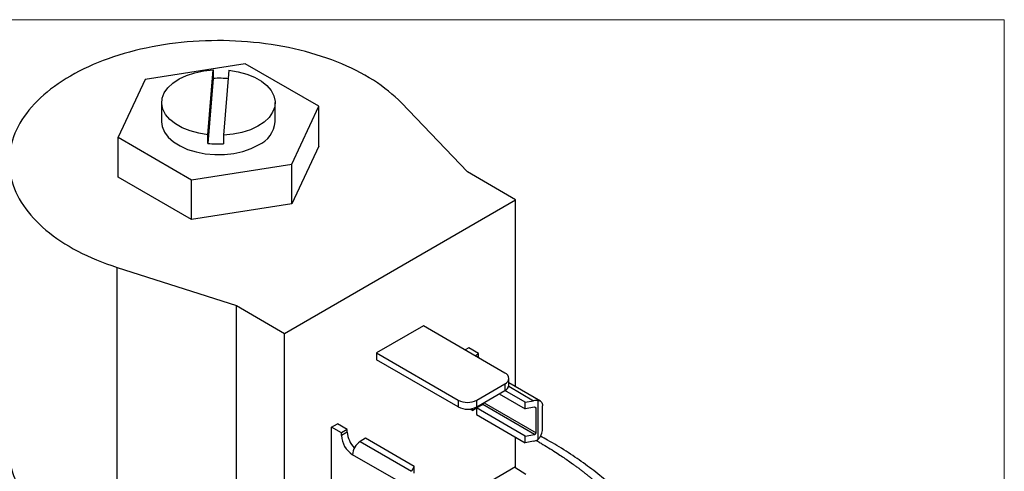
# Model space of a CAD drawing. Header units: inches. Extents: x 0 to 22, y 0 to 17.
# Tile 12 of 12: x 18.2 to 22, y 15.3 to 17. Entities that reach past the tile are written whole.
import ezdxf

# ---------------------------------------------------------------- set-up
doc = ezdxf.new("R2010")
doc.units = ezdxf.units.IN
doc.header["$LTSCALE"] = 2
doc.header["$MEASUREMENT"] = 0
doc.linetypes.add('SLD-Solid', pattern=[0])
doc.layers.add('SLD-DEFPOINTS', color=7, linetype='Continuous')

# ---------------------------------------------------------------- blocks, each defined once
blk = doc.blocks.new('Block2')
at = {"color": 7, "linetype": 'SLD-Solid', "lineweight": 18}
for p, q in [((22.0002, 17.0002), (0.0002, 17.0002)), ((22.0002, 0.0002), (22.0002, 17.0002))]:
    blk.add_line(p, q, dxfattribs=at)

msp = doc.modelspace()

# ---------------------------------------------------------------- linework, layer by layer
for p, q in [((19.0984, 16.8317), (18.715, 16.7724)), ((19.379, 16.6697), (19.0984, 16.8317)), ((18.9556, 16.5607), (18.9757, 16.8086)), ((18.9757, 16.8086), (18.9757, 16.7759)), ((19.0357, 16.807), (19.0155, 16.5591)), ((18.715, 16.7724), (18.6122, 16.5511)), ((18.9757, 16.7759), (18.9556, 16.5281)), ((18.7786, 16.6839), (18.7786, 16.6104)), ((19.2126, 16.6104), (19.2126, 16.6839)), ((19.9481, 16.4189), (19.6955, 16.6822)), ((19.2763, 16.4483), (19.379, 16.6697)), ((19.379, 16.5178), (19.379, 16.6697)), ((18.6122, 16.5511), (18.8929, 16.389)), ((18.6122, 16.3992), (18.6122, 16.5511)), ((18.9556, 16.5281), (18.9556, 16.5607)), ((19.0155, 16.5591), (19.0155, 16.5265)), ((19.379, 16.5178), (19.2763, 16.2965)), ((18.8929, 16.389), (19.2763, 16.4483)), ((19.2763, 16.2965), (19.2763, 16.4483)), ((20.132, 16.3128), (19.9481, 16.4189)), ((18.8929, 16.2372), (18.6122, 16.3992)), ((18.8929, 16.2372), (18.8929, 16.389)), ((19.2481, 15.8025), (20.132, 16.3128)), ((20.132, 15.5987), (20.132, 16.3128)), ((19.2763, 16.2965), (18.8929, 16.2372)), ((18.6081, 16.0545), (19.0642, 15.9086)), ((18.6081, 14.9522), (18.6081, 16.0545)), ((19.0642, 15.9086), (19.2481, 15.8025)), ((19.0642, 14.888), (19.0642, 15.9086)), ((19.7795, 15.8308), (19.6006, 15.7276)), ((20.0913, 15.6508), (19.7795, 15.8308)), ((19.2481, 14.7818), (19.2481, 15.8025)), ((19.9524, 15.7469), (19.9386, 15.739)), ((19.9905, 15.7249), (19.9524, 15.7469)), ((19.6006, 15.7276), (19.6006, 15.7014)), ((19.6006, 15.7276), (19.9124, 15.5475)), ((19.9124, 15.5214), (19.6006, 15.7014)), ((19.9768, 15.7169), (19.9905, 15.7249)), ((19.9849, 15.7122), (19.9905, 15.7155)), ((19.9905, 15.7155), (19.9905, 15.7249)), ((19.9909, 15.7088), (19.9905, 15.7155)), ((20.1059, 15.6043), (20.1059, 15.6304)), ((19.9831, 15.5475), (20.0913, 15.61)), ((20.0913, 15.61), (20.0913, 15.5839)), ((20.1054, 15.6002), (20.2008, 15.5451)), ((20.2267, 15.544), (20.1059, 15.6137)), ((19.9124, 15.5475), (19.9124, 15.5214)), ((19.9831, 15.5214), (20.0913, 15.5839)), ((19.9831, 15.5214), (19.9831, 15.5475)), ((20.0693, 15.5712), (20.1689, 15.5137)), ((20.1689, 15.5391), (20.0913, 15.5839)), ((19.9578, 15.5135), (19.9679, 15.5077)), ((19.9828, 15.5163), (19.9679, 15.5077)), ((19.9679, 15.5077), (19.9679, 15.5154)), ((19.9828, 15.5175), (20.0061, 15.531)), ((20.1689, 15.41), (19.9828, 15.5175)), ((19.9828, 15.5175), (19.9828, 15.4922)), ((19.9905, 15.522), (19.9905, 15.5257)), ((20.204, 15.4167), (20.0061, 15.531)), ((20.0114, 15.5377), (20.2104, 15.4228)), ((20.1689, 15.5391), (20.2008, 15.5451)), ((20.1689, 15.5137), (20.1689, 15.5391)), ((20.204, 15.5204), (20.1689, 15.5137)), ((20.2104, 15.5167), (20.204, 15.5204)), ((20.2104, 15.4228), (20.2104, 15.5167)), ((20.2168, 15.5458), (20.2168, 15.3961)), ((20.2352, 15.4379), (20.2352, 15.5253)), ((19.9828, 15.4922), (20.1689, 15.3847)), ((19.4277, 15.444), (19.4503, 15.4571)), ((19.4277, 15.2399), (19.4277, 15.444)), ((19.4659, 15.422), (19.4277, 15.444)), ((19.4885, 15.4351), (19.4503, 15.4571)), ((19.4885, 15.4351), (19.4659, 15.422)), ((19.4885, 15.4257), (19.4885, 15.4351)), ((19.4885, 15.4257), (19.4659, 15.4126)), ((19.4659, 15.4126), (19.4659, 15.422)), ((19.5585, 15.4016), (19.5373, 15.3893)), ((19.7446, 15.2941), (19.5585, 15.4016)), ((20.132, 15.2921), (20.132, 15.406)), ((20.1689, 15.41), (20.204, 15.4167)), ((20.1689, 15.3847), (20.1689, 15.41)), ((19.5373, 15.3893), (19.7341, 15.2757)), ((20.2008, 15.3908), (20.1689, 15.3847)), ((19.7105, 15.2224), (19.5083, 15.3391)), ((20.132, 15.2921), (19.2481, 14.7818)), ((19.7446, 15.2941), (19.7341, 15.2757)), ((19.7446, 15.2688), (19.7446, 15.2941))]:
    msp.add_line(p, q)
at = {"flags": 128}
for points in [[(18.9556, 16.5607), (18.9204, 16.5664), (18.8873, 16.5753), (18.8573, 16.5873), (18.8312, 16.6021), (18.8098, 16.6192), (18.7937, 16.6381), (18.7832, 16.6583), (18.7788, 16.6792), (18.7805, 16.7002), (18.7883, 16.7208), (18.802, 16.7404), (18.8211, 16.7583), (18.8452, 16.7742), (18.8736, 16.7874), (18.9054, 16.7978), (18.9398, 16.8049), (18.9757, 16.8086)], [(19.0357, 16.807), (19.0709, 16.8014), (19.1039, 16.7924), (19.1339, 16.7804), (19.16, 16.7656), (19.1814, 16.7486), (19.1976, 16.7297), (19.2081, 16.7095), (19.2125, 16.6885), (19.2108, 16.6675), (19.203, 16.6469), (19.1893, 16.6273), (19.1701, 16.6094), (19.146, 16.5936), (19.1177, 16.5803), (19.0858, 16.5699), (19.0515, 16.5628), (19.0155, 16.5591)], [(18.7786, 16.6104), (18.781, 16.5918), (18.7895, 16.5712), (18.804, 16.5516), (18.8239, 16.5338), (18.8488, 16.5181), (18.878, 16.5051), (18.9105, 16.4952), (18.9454, 16.4885), (18.9818, 16.4854), (19.0186, 16.4858), (19.0548, 16.4898), (19.0892, 16.4973), (19.1209, 16.5081), (19.1491, 16.5218)], [(20.2168, 15.5458), (20.2207, 15.5459), (20.2243, 15.5451), (20.2275, 15.5436), (20.2302, 15.5412), (20.2323, 15.5381), (20.2339, 15.5344), (20.2349, 15.5301), (20.2352, 15.5253)], [(20.1705, 15.2631), (20.1286, 15.2902)]]:
    msp.add_lwpolyline(points, dxfattribs=at)
for centre, radius, start, end in [((18.9956, 16.4028), 0.3737, 83.8457, 93.0489), ((19.1063, 16.6196), 0.1067, 293.6249, 355.0549), ((18.9956, 16.8996), 0.3737, 263.8457, 273.0489), ((20.0836, 15.6304), 0.0218, 290.7834, 69.2166), ((20.0809, 15.6068), 0.0251, 294.3747, 354.3052), ((19.9478, 15.6158), 0.0769, 242.6097, 297.3903), ((19.9478, 15.5896), 0.0769, 242.6097, 297.3903), ((20.001, 15.5389), 0.00942, 302.9906, 348.9726), ((20.1713, 15.4411), 0.064, 315.3485, 357.1304), ((19.558, 15.4168), 0.0922, 182.6055, 237.3945), ((19.5813, 15.43), 0.0929, 182.6976, 224.6306), ((19.5712, 15.3363), 0.063, 122.6055, 177.3945)]:
    msp.add_arc(centre, radius, start, end)
for centre, major_axis, start_param, end_param in [((20.2008, 15.5116), (0.0419, 0.0174), 0.909615, 1.283905), ((20.204, 15.5155), (0.00613, 0.00255), 5.996294, 7.56709), ((20.2008, 15.4242), (0.0419, 0.0174), 4.425498, 4.799787), ((20.204, 15.4216), (0.00613, 0.00255), 4.425498, 5.996294)]:
    msp.add_ellipse(centre, major_axis=major_axis, ratio=0.710668, start_param=start_param, end_param=end_param)
for points, knots in [([(19.6955, 16.6822), (19.6655, 16.7135), (19.6296, 16.7424), (19.588, 16.7689), (19.5464, 16.7954), (19.5, 16.8187), (19.449, 16.839), (19.3979, 16.8593), (19.3435, 16.8759), (19.2858, 16.8889), (19.2281, 16.9019), (19.1685, 16.9108), (19.1071, 16.9158), (19.0458, 16.9208), (18.9843, 16.9217), (18.9225, 16.9184), (18.8609, 16.9151), (18.8007, 16.9078), (18.7419, 16.8965), (18.6831, 16.8851), (18.6274, 16.8701), (18.5747, 16.8512), (18.522, 16.8324), (18.4738, 16.8104), (18.4299, 16.7851)], [0, 0, 0, 0, 0.125, 0.125, 0.125, 0.25, 0.25, 0.25, 0.375, 0.375, 0.375, 0.5, 0.5, 0.5, 0.625, 0.625, 0.625, 0.75, 0.75, 0.75, 0.875, 0.875, 0.875, 1, 1, 1, 1]), ([(18.4299, 16.7851), (18.3861, 16.7598), (18.3479, 16.7319), (18.3153, 16.7015), (18.2827, 16.6711), (18.2566, 16.6389), (18.237, 16.605), (18.2173, 16.5711), (18.2046, 16.5363), (18.199, 16.5007), (18.1933, 16.4651), (18.1948, 16.4296), (18.2034, 16.3941), (18.2121, 16.3587), (18.2276, 16.3244), (18.2501, 16.291), (18.2726, 16.2577), (18.3013, 16.2263), (18.3365, 16.1968), (18.3716, 16.1673), (18.412, 16.1406), (18.4579, 16.1165), (18.5038, 16.0925), (18.5538, 16.0718), (18.6081, 16.0545)], [0, 0, 0, 0, 0.125, 0.125, 0.125, 0.25, 0.25, 0.25, 0.375, 0.375, 0.375, 0.5, 0.5, 0.5, 0.625, 0.625, 0.625, 0.75, 0.75, 0.75, 0.875, 0.875, 0.875, 1, 1, 1, 1]), ([(20.6356, 15.0776), (20.6277, 15.0874), (20.6053, 15.1153), (20.5644, 15.1601), (20.5116, 15.2113), (20.4539, 15.2605), (20.3918, 15.3078), (20.3252, 15.3527), (20.2701, 15.3868), (20.236, 15.4049), (20.2269, 15.4098)], [0, 0, 0, 0, 0.077475, 0.221554, 0.365968, 0.510797, 0.655917, 0.801218, 0.946615, 1, 1, 1, 1]), ([(20.21, 15.3938), (20.2134, 15.3919), (20.2175, 15.3895), (20.2263, 15.3845), (20.2412, 15.3757), (20.2643, 15.3617), (20.2893, 15.3458), (20.311, 15.3315), (20.3303, 15.3182), (20.3464, 15.3068), (20.3599, 15.2969), (20.3705, 15.289), (20.381, 15.281), (20.3913, 15.273), (20.4015, 15.2649), (20.4115, 15.2568), (20.4186, 15.2509), (20.4261, 15.2447), (20.4374, 15.235), (20.455, 15.2195), (20.4737, 15.2022), (20.4898, 15.1867), (20.5249, 15.1516), (20.551, 15.1202), (20.5734, 15.0933)], [0, 0, 0, 0, 0.022871, 0.026791, 0.058242, 0.122694, 0.184479, 0.232964, 0.277511, 0.325792, 0.352889, 0.379986, 0.407083, 0.434179, 0.461276, 0.488373, 0.515469, 0.519433, 0.550514, 0.610378, 0.670264, 0.716469, 0.757757, 1, 1, 1, 1]), ([(18.6081, 14.9522), (18.5743, 14.964), (18.5069, 14.9878), (18.4187, 15.0339), (18.3425, 15.0865), (18.2809, 15.1451), (18.2344, 15.2082), (18.2063, 15.2746), (18.1936, 15.3245), (18.1967, 15.3517), (18.1972, 15.3561)], [0, 0, 0, 0, 0.138966, 0.278142, 0.416999, 0.556065, 0.695196, 0.834028, 0.973156, 1, 1, 1, 1])]:
    msp.add_open_spline(points, degree=3, knots=knots)

# ---------------------------------------------------------------- block references
at = {"layer": 'SLD-DEFPOINTS'}
msp.add_blockref('Block2', (0, 0), dxfattribs=at)

doc.saveas('drawing.dxf')
